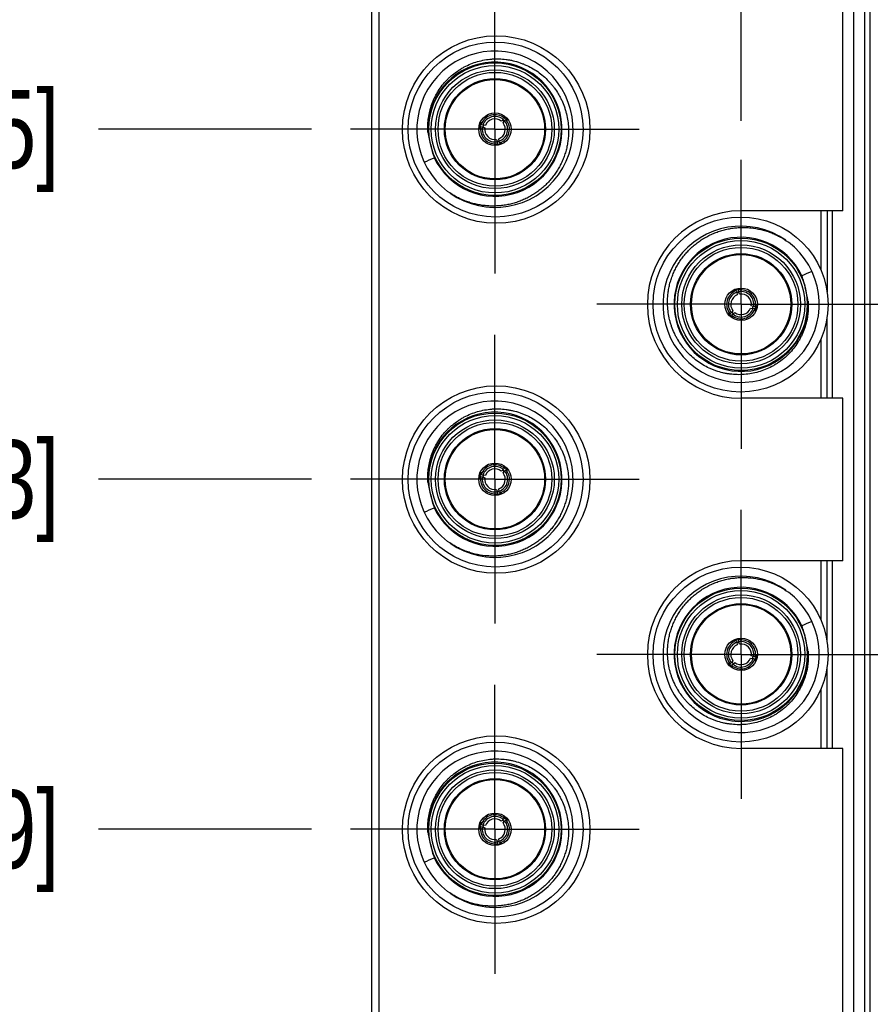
# Model space of a CAD drawing. Header units: inches. Extents: x 0.2 to 16.8, y 0.2 to 10.8.
# Tile 8 of 37: x 4.6 to 6, y 6.1 to 7.7. Entities that reach past the tile are written whole.
import ezdxf

# ---------------------------------------------------------------- set-up
doc = ezdxf.new("R2010")
doc.units = ezdxf.units.IN
doc.header["$LTSCALE"] = 0.935
doc.header["$MEASUREMENT"] = 0
doc.linetypes.add('CENTER', pattern=[0.6, 0.375, -0.075, 0.075, -0.075])
doc.layers.get('0').update_dxf_attribs({"linetype": 'CONTINUOUS'})
doc.layers.add('02___PRT_ALL_AXES', color=7, linetype='CONTINUOUS')
doc.layers.add('DIMENSIONS', color=7, linetype='CONTINUOUS')
doc.styles.get("Standard").update_dxf_attribs({"font": 'txt', "width": 0.8})
doc.dimstyles.new('DIMSTYLE_1', dxfattribs={"dimtxt": 0.125, "dimasz": 0.18, "dimexe": 0.18, "dimexo": 0.0625, "dimgap": 0.09, "dimtad": 0, "dimtih": 1, "dimtoh": 1, "dimdec": 3, "dimzin": 4, "dimdsep": 46, "dimtxsty": 'STANDARD', "dimblk": '_FILLED', "dimblk1": '_FILLED', "dimblk2": '_FILLED', "dimcen": 0.09, "dimadec": 0, "dimazin": 0, "dimtp": 0.001, "dimtm": 0.001, "dimtfac": 1, "dimtdec": 3, "dimtofl": 0, "dimtmove": 0, "dimatfit": 3, "dimldrblk": '_FILLED', "dimfxl": 1, "dimtolj": 1, "dimtzin": 4, "dimarcsym": 0})

# ---------------------------------------------------------------- blocks, each defined once
blk = doc.blocks.new('*D4')
at = {"layer": 'DIMENSIONS', "color": 2, "linetype": 'CONTINUOUS'}
blk.add_line((5.0857, 6.3682), (4.7447, 6.3682), dxfattribs=at)
at = {"layer": 'DIMENSIONS', "color": 2, "linetype": 'CONTINUOUS', "insert": (4.6822, 6.4307), "char_height": 0.125, "width": 1.225, "attachment_point": 3, "line_spacing_factor": 0.9}
blk.add_mtext('2.792{\\Ftxt.shx;\\W1.000000;\\H0.125000; }[70.9]', dxfattribs=at)
blk = doc.blocks.new('_FILLED')
at = {"color": 0, "linetype": 'BYBLOCK'}
blk.add_solid([(0, 0), (-1, 0.1736), (-1, -0.1736)], dxfattribs=at)
blk = doc.blocks.new('*D5')
at = {"layer": 'DIMENSIONS', "color": 2, "linetype": 'CONTINUOUS'}
blk.add_line((5.0857, 6.9282), (4.7447, 6.9282), dxfattribs=at)
at = {"layer": 'DIMENSIONS', "color": 2, "linetype": 'CONTINUOUS', "insert": (4.6822, 6.9907), "char_height": 0.125, "width": 1.325, "attachment_point": 3, "line_spacing_factor": 0.9}
blk.add_mtext('3.352{\\Ftxt.shx;\\W1.000000;\\H0.125000; }[85.13]', dxfattribs=at)
blk = doc.blocks.new('*D6')
at = {"layer": 'DIMENSIONS', "color": 2, "linetype": 'CONTINUOUS'}
blk.add_line((5.0857, 7.4882), (4.7447, 7.4882), dxfattribs=at)
at = {"layer": 'DIMENSIONS', "color": 2, "linetype": 'CONTINUOUS', "insert": (4.6822, 7.5507), "char_height": 0.125, "width": 1.325, "attachment_point": 3, "line_spacing_factor": 0.9}
blk.add_mtext('3.912{\\Ftxt.shx;\\W1.000000;\\H0.125000; }[99.35]', dxfattribs=at)
blk = doc.blocks.new('*D7')
at = {"layer": 'DIMENSIONS', "color": 2, "linetype": 'CONTINUOUS'}
blk.add_line((5.1952, 8.3987), (4.7447, 8.3987), dxfattribs=at)
at = {"layer": 'DIMENSIONS', "color": 2, "linetype": 'CONTINUOUS', "insert": (4.6822, 8.4612), "char_height": 0.125, "width": 1.425, "attachment_point": 3, "line_spacing_factor": 0.9}
blk.add_mtext('4.822{\\Ftxt.shx;\\W1.000000;\\H0.125000; }[122.48]', dxfattribs=at)
blk = doc.blocks.new('*D17')
at = {"layer": 'DIMENSIONS', "color": 2, "linetype": 'CONTINUOUS'}
blk.add_line((5.7731, 7.5016), (5.7731, 8.9649), dxfattribs=at)
at = {"layer": 'DIMENSIONS', "color": 2, "linetype": 'CONTINUOUS', "insert": (5.7106, 9.0274), "char_height": 0.125, "width": 1.425, "attachment_point": 1, "rotation": 90, "line_spacing_factor": 0.9}
blk.add_mtext('4X .297{\\Ftxt.shx;\\W1.000000;\\H0.125000; }[7.54]', dxfattribs=at)

msp = doc.modelspace()

# ---------------------------------------------------------------- linework, layer by layer
at = {"color": 7, "linetype": 'CONTINUOUS'}
for p, q in [((5.1822, 3.4542), (5.1822, 8.5212)), ((5.1932, 8.4912), (5.1932, 3.4842)), ((5.9362, 7.3577), (5.9362, 8.4912)), ((5.3924, 7.5037), (5.3894, 7.5012)), ((5.3922, 7.4984), (5.3947, 7.5014)), ((5.3945, 7.5057), (5.3924, 7.5037)), ((5.3967, 7.5034), (5.3947, 7.5014)), ((5.3564, 7.4927), (5.3592, 7.4919)), ((5.3572, 7.4957), (5.36, 7.495)), ((5.3592, 7.4919), (5.3629, 7.4905)), ((5.3639, 7.4943), (5.36, 7.495)), ((5.3815, 7.4719), (5.3829, 7.4682)), ((5.3837, 7.4654), (5.3829, 7.4682)), ((5.386, 7.469), (5.3853, 7.4729)), ((5.3867, 7.4662), (5.386, 7.469)), ((5.9195, 7.0577), (5.9195, 7.3577)), ((5.7686, 7.2309), (5.7694, 7.2281)), ((5.7656, 7.2301), (5.7663, 7.2273)), ((5.7663, 7.2273), (5.767, 7.2234)), ((5.7708, 7.2245), (5.7694, 7.2281)), ((5.7884, 7.202), (5.7923, 7.2013)), ((5.7931, 7.2044), (5.7894, 7.2058)), ((5.7951, 7.2006), (5.7923, 7.2013)), ((5.7959, 7.2036), (5.7931, 7.2044)), ((5.7556, 7.1929), (5.7576, 7.1949)), ((5.7601, 7.1979), (5.7576, 7.1949)), ((5.7578, 7.1906), (5.7598, 7.1926)), ((5.7598, 7.1926), (5.7629, 7.1952)), ((5.3564, 6.9327), (5.3592, 6.9319)), ((5.3572, 6.9357), (5.36, 6.935)), ((5.3592, 6.9319), (5.3629, 6.9305)), ((5.3639, 6.9343), (5.36, 6.935)), ((5.3924, 6.9437), (5.3894, 6.9412)), ((5.3922, 6.9384), (5.3947, 6.9414)), ((5.3945, 6.9457), (5.3924, 6.9437)), ((5.3967, 6.9434), (5.3947, 6.9414)), ((5.3815, 6.9119), (5.3829, 6.9082)), ((5.3837, 6.9054), (5.3829, 6.9082)), ((5.386, 6.909), (5.3853, 6.9129)), ((5.3867, 6.9062), (5.386, 6.909)), ((5.9195, 6.4977), (5.9195, 6.7977)), ((5.7656, 6.6701), (5.7663, 6.6673)), ((5.7663, 6.6673), (5.767, 6.6634)), ((5.7686, 6.6709), (5.7694, 6.6681)), ((5.7708, 6.6645), (5.7694, 6.6681)), ((5.7556, 6.6329), (5.7576, 6.6349)), ((5.7601, 6.6379), (5.7576, 6.6349)), ((5.7578, 6.6306), (5.7598, 6.6326)), ((5.7598, 6.6326), (5.7629, 6.6352)), ((5.7884, 6.642), (5.7923, 6.6413)), ((5.7931, 6.6444), (5.7894, 6.6458)), ((5.7951, 6.6406), (5.7923, 6.6413)), ((5.7959, 6.6436), (5.7931, 6.6444)), ((5.3924, 6.3837), (5.3894, 6.3812)), ((5.3922, 6.3784), (5.3947, 6.3814)), ((5.3945, 6.3857), (5.3924, 6.3837)), ((5.3967, 6.3834), (5.3947, 6.3814)), ((5.3564, 6.3727), (5.3592, 6.3719)), ((5.3572, 6.3757), (5.36, 6.375)), ((5.3592, 6.3719), (5.3629, 6.3705)), ((5.3639, 6.3743), (5.36, 6.375)), ((5.3815, 6.3519), (5.3829, 6.3482)), ((5.386, 6.349), (5.3853, 6.3529)), ((5.3867, 6.3462), (5.386, 6.349)), ((5.3837, 6.3454), (5.3829, 6.3482))]:
    msp.add_line(p, q, dxfattribs=at)
at = {"color": 9, "linetype": 'CONTINUOUS'}
for p, q in [((5.9533, 3.9817), (5.9533, 7.9817)), ((5.9711, 3.9817), (5.9711, 7.9817)), ((5.9798, 3.9817), (5.9798, 7.9817)), ((5.901, 7.2625), (5.901, 7.3577)), ((5.9107, 7.3577), (5.9107, 7.2282)), ((5.9107, 7.0577), (5.9107, 7.1872)), ((5.901, 7.0577), (5.901, 7.1529)), ((5.901, 6.7025), (5.901, 6.7977)), ((5.9107, 6.6682), (5.9107, 6.7977)), ((5.9107, 6.4977), (5.9107, 6.6272)), ((5.901, 6.4977), (5.901, 6.5929))]:
    msp.add_line(p, q, dxfattribs=at)
at = {"color": 7, "linetype": 'CONTINUOUS'}
for centre, radius in [((5.3792, 7.4882), 0.106), ((5.3792, 7.4882), 0.091), ((5.3792, 7.4882), 0.081), ((5.3792, 7.4882), 0.0795), ((5.3792, 7.4882), 0.026), ((5.7722, 7.2077), 0.14), ((5.7731, 7.2081), 0.106), ((5.7731, 7.2081), 0.091), ((5.7731, 7.2081), 0.081), ((5.7731, 7.2081), 0.0795), ((5.7731, 7.2081), 0.026), ((5.3792, 6.9282), 0.106), ((5.3792, 6.9282), 0.091), ((5.3792, 6.9282), 0.081), ((5.3792, 6.9282), 0.0795), ((5.3792, 6.9282), 0.026), ((5.7722, 6.6477), 0.14), ((5.7731, 6.6481), 0.106), ((5.7731, 6.6481), 0.091), ((5.7731, 6.6481), 0.081), ((5.7731, 6.6481), 0.0795), ((5.7731, 6.6481), 0.026), ((5.3792, 6.3682), 0.106), ((5.3792, 6.3682), 0.091), ((5.3792, 6.3682), 0.081), ((5.3792, 6.3682), 0.0795), ((5.3792, 6.3682), 0.026)]:
    msp.add_circle(centre, radius, dxfattribs=at)
at = {"color": 9, "linetype": 'CONTINUOUS'}
for centre, radius in [((5.3792, 7.4882), 0.102), ((5.3792, 7.4882), 0.095), ((5.7731, 7.2081), 0.102), ((5.7731, 7.2081), 0.095), ((5.3792, 6.9282), 0.102), ((5.3792, 6.9282), 0.095), ((5.7731, 6.6481), 0.102), ((5.7731, 6.6481), 0.095), ((5.3792, 6.3682), 0.102), ((5.3792, 6.3682), 0.095)]:
    msp.add_circle(centre, radius, dxfattribs=at)
at = {"color": 7, "linetype": 'CONTINUOUS'}
for centre, radius, start, end in [((5.3792, 7.4882), 0.125, 235.0121, 232.7122), ((5.3792, 7.4882), 0.1073, 205.131, 182.6973), ((5.3792, 7.4882), 0.0245, 155.7533, 173.824), ((5.3792, 7.4882), 0.0232, 48.88, 161.12), ((5.3792, 7.4882), 0.0204, 49.421, 160.579), ((5.3792, 7.4882), 0.0165, 51.8591, 158.1409), ((5.3792, 7.4882), 0.0165, 291.8591, 38.1409), ((5.3792, 7.4882), 0.0204, 289.421, 40.579), ((5.3792, 7.4882), 0.0232, 288.88, 41.12), ((5.3792, 7.4882), 0.0195, 40.379, 49.621), ((5.3792, 7.4882), 0.0245, 35.9204, 54.0796), ((5.3779, 7.4946), 0.1064, 186.1822, 197.4412), ((5.3792, 7.4882), 0.0232, 168.88, 281.12), ((5.3792, 7.4882), 0.0204, 169.421, 280.579), ((5.3792, 7.4882), 0.0195, 160.379, 169.621), ((5.3792, 7.4882), 0.0165, 171.8591, 278.1409), ((5.3792, 7.4882), 0.0195, 280.3795, 289.6212), ((5.381, 7.4819), 0.1064, 190.3871, 201.6461), ((5.3792, 7.4882), 0.0245, 276.134, 294.2467), ((4.4581, 9.3256), 2.0554, 293.1408, 293.6348), ((5.7731, 7.2081), 0.125, 55.0062, 52.7122), ((5.7731, 7.2081), 0.1073, 25.131, 2.6973), ((6.6943, 5.3707), 2.0554, 113.1423, 113.6364), ((5.7713, 7.2144), 0.1064, 10.3871, 21.6461), ((5.7731, 7.2081), 0.0245, 96.131, 114.2505), ((5.7731, 7.2081), 0.0232, 348.88, 101.12), ((5.7744, 7.2017), 0.1064, 6.1822, 17.4412), ((5.7731, 7.2081), 0.0232, 108.88, 221.12), ((5.7731, 7.2081), 0.0204, 109.421, 220.579), ((5.7731, 7.2081), 0.0165, 111.8591, 218.1409), ((5.7731, 7.2081), 0.0195, 100.3817, 109.6234), ((5.7731, 7.2081), 0.0204, 349.421, 100.579), ((5.7731, 7.2081), 0.0165, 351.8591, 98.1409), ((5.7731, 7.2081), 0.0232, 228.88, 341.12), ((5.7731, 7.2081), 0.0204, 229.421, 340.579), ((5.7731, 7.2081), 0.0165, 231.8591, 338.1409), ((5.7731, 7.2081), 0.0195, 340.371, 349.613), ((5.7731, 7.2081), 0.0245, 335.753, 353.8218), ((5.7731, 7.2081), 0.0245, 215.9232, 234.0782), ((5.7731, 7.2081), 0.0195, 220.3848, 229.6269), ((5.3792, 6.9282), 0.125, 235.0121, 232.7122), ((5.3792, 6.9282), 0.1073, 205.131, 182.6973), ((5.3792, 6.9282), 0.0232, 48.88, 161.12), ((5.3792, 6.9282), 0.0204, 49.421, 160.579), ((5.3792, 6.9282), 0.0245, 35.9204, 54.0796), ((5.3792, 6.9282), 0.0245, 155.7533, 173.824), ((5.3792, 6.9282), 0.0232, 168.88, 281.12), ((5.3792, 6.9282), 0.0204, 169.421, 280.579), ((5.3792, 6.9282), 0.0195, 160.379, 169.621), ((5.3792, 6.9282), 0.0165, 51.8591, 158.1409), ((5.3792, 6.9282), 0.0165, 291.8591, 38.1409), ((5.3792, 6.9282), 0.0204, 289.421, 40.579), ((5.3792, 6.9282), 0.0232, 288.88, 41.12), ((5.3792, 6.9282), 0.0195, 40.379, 49.621), ((5.3779, 6.9346), 0.1064, 186.1822, 197.4412), ((5.3792, 6.9282), 0.0165, 171.8591, 278.1409), ((5.381, 6.9219), 0.1064, 190.3871, 201.6461), ((5.3792, 6.9282), 0.0245, 276.134, 294.2467), ((5.3792, 6.9282), 0.0195, 280.3795, 289.6212), ((4.4581, 8.7656), 2.0554, 293.1408, 293.6348), ((5.7731, 6.6481), 0.125, 55.0062, 52.7122), ((5.7731, 6.6481), 0.1073, 25.131, 2.6973), ((6.6943, 4.8107), 2.0554, 113.1423, 113.6364), ((5.7713, 6.6544), 0.1064, 10.3871, 21.6461), ((5.7731, 6.6481), 0.0232, 108.88, 221.12), ((5.7731, 6.6481), 0.0204, 109.421, 220.579), ((5.7731, 6.6481), 0.0165, 111.8591, 218.1409), ((5.7731, 6.6481), 0.0245, 96.131, 114.2505), ((5.7731, 6.6481), 0.0195, 100.3817, 109.6234), ((5.7731, 6.6481), 0.0232, 348.88, 101.12), ((5.7731, 6.6481), 0.0204, 349.421, 100.579), ((5.7731, 6.6481), 0.0165, 351.8591, 98.1409), ((5.7744, 6.6417), 0.1064, 6.1822, 17.4412), ((5.7731, 6.6481), 0.0245, 215.9232, 234.0782), ((5.7731, 6.6481), 0.0232, 228.88, 341.12), ((5.7731, 6.6481), 0.0195, 220.3848, 229.6269), ((5.7731, 6.6481), 0.0204, 229.421, 340.579), ((5.7731, 6.6481), 0.0165, 231.8591, 338.1409), ((5.7731, 6.6481), 0.0195, 340.371, 349.613), ((5.7731, 6.6481), 0.0245, 335.753, 353.8218), ((5.3792, 6.3682), 0.125, 235.0121, 232.7122), ((5.3792, 6.3682), 0.1073, 205.131, 182.6973), ((5.3792, 6.3682), 0.0232, 48.88, 161.12), ((5.3792, 6.3682), 0.0204, 49.421, 160.579), ((5.3792, 6.3682), 0.0165, 51.8591, 158.1409), ((5.3792, 6.3682), 0.0204, 289.421, 40.579), ((5.3792, 6.3682), 0.0232, 288.88, 41.12), ((5.3792, 6.3682), 0.0195, 40.379, 49.621), ((5.3792, 6.3682), 0.0245, 35.9204, 54.0796), ((5.3792, 6.3682), 0.0245, 155.7533, 173.824), ((5.3792, 6.3682), 0.0232, 168.88, 281.12), ((5.3792, 6.3682), 0.0204, 169.421, 280.579), ((5.3792, 6.3682), 0.0195, 160.379, 169.621), ((5.3792, 6.3682), 0.0165, 171.8591, 278.1409), ((5.3792, 6.3682), 0.0165, 291.8591, 38.1409), ((5.3779, 6.3746), 0.1064, 186.1822, 197.4412), ((5.3792, 6.3682), 0.0195, 280.3795, 289.6212), ((5.381, 6.3619), 0.1064, 190.3871, 201.6461), ((5.3792, 6.3682), 0.0245, 276.134, 294.2467), ((4.4581, 8.2056), 2.0554, 293.1408, 293.6348)]:
    msp.add_arc(centre, radius, start, end, dxfattribs=at)
for centre, major_axis, ratio, start_param, end_param in [((5.3834, 7.5037), (0.008, 0.0297), 0.85257, -4.343832, -4.221256), ((5.3678, 7.4996), (-0.0218, 0.0218), 0.85257, -2.061929, -1.939353), ((5.3906, 7.4768), (0.0218, -0.0218), 0.85257, 1.939353, 2.061929), ((5.375, 7.4726), (0.008, 0.0297), 0.85257, 1.079664, 1.202239), ((5.3636, 7.484), (0.0297, 0.008), 0.85257, -1.202239, -1.079664), ((5.3947, 7.4924), (0.0297, 0.008), 0.85257, -2.061929, -1.939353), ((5.7575, 7.204), (0.0298, 0.0079), 0.85275, 1.08215, 1.204726), ((5.7886, 7.2123), (0.0297, 0.0081), 0.852386, 1.936874, 2.05945), ((5.7689, 7.1926), (0.008, 0.0297), 0.853248, -1.20157, -1.078995), ((5.7773, 7.2237), (0.008, 0.0298), 0.851892, -2.06259, -1.940015), ((5.7617, 7.2195), (-0.0217, 0.0218), 0.852073, -4.342022, -4.219447), ((5.7845, 7.1968), (0.0218, -0.0217), 0.853065, -2.063754, -1.941179), ((5.3678, 6.9396), (-0.0218, 0.0218), 0.85257, -2.061929, -1.939353), ((5.375, 6.9126), (0.008, 0.0297), 0.85257, 1.079664, 1.202239), ((5.3834, 6.9437), (0.008, 0.0297), 0.85257, -4.343832, -4.221256), ((5.3906, 6.9168), (-0.0218, 0.0218), 0.85257, -1.202239, -1.079664), ((5.3636, 6.924), (0.0297, 0.008), 0.85257, -1.202239, -1.079664), ((5.3947, 6.9324), (0.0297, 0.008), 0.85257, -2.061929, -1.939353), ((5.7575, 6.644), (0.0298, 0.0079), 0.85275, 1.08215, 1.204726), ((5.7886, 6.6523), (0.0297, 0.0081), 0.852386, 1.936874, 2.05945), ((5.7617, 6.6595), (-0.0217, 0.0218), 0.852073, -4.342022, -4.219447), ((5.7689, 6.6326), (0.008, 0.0297), 0.853248, -1.20157, -1.078995), ((5.7773, 6.6637), (0.008, 0.0298), 0.851892, -2.06259, -1.940015), ((5.7845, 6.6368), (0.0218, -0.0217), 0.853065, -2.063754, -1.941179), ((5.3678, 6.3796), (0.0218, -0.0218), 0.85257, 1.079664, 1.202239), ((5.3906, 6.3568), (0.0218, -0.0218), 0.85257, 1.939353, 2.061929), ((5.375, 6.3526), (0.008, 0.0297), 0.85257, 1.079664, 1.202239), ((5.3834, 6.3837), (0.008, 0.0297), 0.85257, -4.343832, -4.221256), ((5.3636, 6.364), (0.0297, 0.008), 0.85257, -1.202239, -1.079664), ((5.3947, 6.3724), (0.0297, 0.008), 0.85257, -2.061929, -1.939353)]:
    msp.add_ellipse(centre, major_axis=major_axis, ratio=ratio, start_param=start_param, end_param=end_param, dxfattribs=at)
for points, knots in [([(5.272, 7.4831), (5.2717, 7.487), (5.2716, 7.4927), (5.272, 7.5004), (5.2729, 7.508), (5.2743, 7.5156), (5.2764, 7.523), (5.2782, 7.5285), (5.2803, 7.5338), (5.2827, 7.5391), (5.2854, 7.5442), (5.2893, 7.5508), (5.2948, 7.5586), (5.3011, 7.5659), (5.3066, 7.5712), (5.3124, 7.5763), (5.3186, 7.5809), (5.325, 7.585), (5.3317, 7.5888), (5.3404, 7.5929), (5.3513, 7.5966), (5.3626, 7.5992), (5.3721, 7.6005), (5.3798, 7.6008), (5.3875, 7.6008), (5.3951, 7.6002), (5.4027, 7.599), (5.4102, 7.5975), (5.4176, 7.5953), (5.4248, 7.5926), (5.4319, 7.5896), (5.4404, 7.5851), (5.45, 7.5788), (5.4589, 7.5715), (5.4657, 7.5647), (5.4707, 7.5588), (5.4754, 7.5528), (5.4797, 7.5464), (5.4834, 7.5397), (5.4869, 7.5328), (5.4898, 7.5257), (5.4921, 7.5184), (5.4942, 7.511), (5.496, 7.5015), (5.497, 7.49), (5.497, 7.4824), (5.4968, 7.4785)], [0, 0, 0, 0, 0.031235, 0.04687, 0.062504, 0.093749, 0.109375, 0.125003, 0.140631, 0.15626, 0.171888, 0.187516, 0.218762, 0.250007, 0.265636, 0.281264, 0.31251, 0.328138, 0.343766, 0.375012, 0.406258, 0.437504, 0.46875, 0.484378, 0.500006, 0.531253, 0.546881, 0.562509, 0.593755, 0.609383, 0.625011, 0.656258, 0.687504, 0.718751, 0.749997, 0.765626, 0.781254, 0.8125, 0.828128, 0.843756, 0.875003, 0.890631, 0.906259, 0.937506, 0.968753, 1, 1, 1, 1]), ([(5.4968, 7.4785), (5.4966, 7.4758), (5.4962, 7.4704), (5.4949, 7.4624), (5.4931, 7.4545), (5.4907, 7.4467), (5.4878, 7.4391), (5.4844, 7.4317), (5.4805, 7.4246), (5.4762, 7.4177), (5.4713, 7.4112), (5.4661, 7.405), (5.4604, 7.3991), (5.4544, 7.3937), (5.448, 7.3887), (5.4413, 7.3841), (5.4342, 7.38), (5.427, 7.3763), (5.4195, 7.3732), (5.4118, 7.3705), (5.4039, 7.3684), (5.396, 7.3668), (5.3879, 7.3658), (5.3798, 7.3652), (5.3716, 7.3653), (5.3608, 7.366), (5.3501, 7.3678), (5.3397, 7.3706), (5.332, 7.3733), (5.3245, 7.3764), (5.3148, 7.3812), (5.3079, 7.3856), (5.3035, 7.3887)], [0, 0, 0, 0, 0.031252, 0.062504, 0.093756, 0.125008, 0.15626, 0.187512, 0.218764, 0.250016, 0.281268, 0.312521, 0.343773, 0.375025, 0.406277, 0.437529, 0.468781, 0.500033, 0.531285, 0.562537, 0.593789, 0.625042, 0.656294, 0.687545, 0.718798, 0.75005, 0.812521, 0.843771, 0.87502, 0.906274, 0.937539, 1, 1, 1, 1]), ([(5.6555, 7.2178), (5.6556, 7.2205), (5.6561, 7.2259), (5.6574, 7.2339), (5.6592, 7.2418), (5.6616, 7.2496), (5.6645, 7.2572), (5.6679, 7.2646), (5.6718, 7.2717), (5.6761, 7.2786), (5.681, 7.2852), (5.6862, 7.2914), (5.6919, 7.2972), (5.6979, 7.3026), (5.7043, 7.3076), (5.711, 7.3122), (5.7181, 7.3163), (5.7253, 7.32), (5.7328, 7.3231), (5.7405, 7.3258), (5.7484, 7.3279), (5.7563, 7.3295), (5.7644, 7.3305), (5.7725, 7.3311), (5.7806, 7.331), (5.7915, 7.3303), (5.8022, 7.3285), (5.8126, 7.3257), (5.8203, 7.323), (5.8278, 7.3199), (5.8375, 7.3151), (5.8444, 7.3107), (5.8488, 7.3076)], [0, 0, 0, 0, 0.031252, 0.062504, 0.093756, 0.125008, 0.15626, 0.187512, 0.218764, 0.250017, 0.281269, 0.312521, 0.343773, 0.375025, 0.406277, 0.437529, 0.468781, 0.500033, 0.531285, 0.562538, 0.59379, 0.625042, 0.656294, 0.687546, 0.718798, 0.75005, 0.812522, 0.843771, 0.87502, 0.906274, 0.937539, 1, 1, 1, 1]), ([(5.8803, 7.2132), (5.8806, 7.2093), (5.8807, 7.2036), (5.8803, 7.1959), (5.8794, 7.1883), (5.878, 7.1807), (5.8759, 7.1733), (5.8741, 7.1679), (5.872, 7.1625), (5.8696, 7.1573), (5.8669, 7.1522), (5.863, 7.1455), (5.8575, 7.1377), (5.8511, 7.1304), (5.8457, 7.1251), (5.8399, 7.12), (5.8337, 7.1154), (5.8273, 7.1113), (5.8206, 7.1075), (5.8119, 7.1034), (5.8009, 7.0997), (5.7897, 7.0971), (5.7802, 7.0959), (5.7725, 7.0955), (5.7648, 7.0955), (5.7572, 7.0961), (5.7496, 7.0973), (5.7421, 7.0988), (5.7347, 7.101), (5.7275, 7.1037), (5.7204, 7.1067), (5.7119, 7.1112), (5.7023, 7.1176), (5.6934, 7.1249), (5.6866, 7.1316), (5.6816, 7.1375), (5.6769, 7.1435), (5.6726, 7.1499), (5.6688, 7.1566), (5.6654, 7.1635), (5.6625, 7.1706), (5.6601, 7.1779), (5.6581, 7.1853), (5.6563, 7.1948), (5.6553, 7.2063), (5.6553, 7.2139), (5.6555, 7.2178)], [0, 0, 0, 0, 0.031235, 0.04687, 0.062504, 0.093749, 0.109375, 0.125002, 0.140631, 0.15626, 0.171888, 0.187516, 0.218762, 0.250007, 0.265636, 0.281264, 0.312509, 0.328138, 0.343766, 0.375012, 0.406258, 0.437504, 0.46875, 0.484378, 0.500006, 0.531252, 0.546881, 0.562509, 0.593755, 0.609383, 0.625011, 0.656258, 0.687504, 0.718751, 0.749997, 0.765625, 0.781253, 0.8125, 0.828128, 0.843756, 0.875003, 0.890631, 0.906259, 0.937506, 0.968753, 1, 1, 1, 1]), ([(5.272, 6.9231), (5.2717, 6.927), (5.2716, 6.9327), (5.272, 6.9404), (5.2729, 6.948), (5.2743, 6.9556), (5.2764, 6.963), (5.2782, 6.9685), (5.2803, 6.9738), (5.2827, 6.9791), (5.2854, 6.9842), (5.2893, 6.9908), (5.2948, 6.9986), (5.3011, 7.0059), (5.3066, 7.0112), (5.3124, 7.0163), (5.3186, 7.0209), (5.325, 7.025), (5.3317, 7.0288), (5.3404, 7.0329), (5.3513, 7.0366), (5.3626, 7.0392), (5.3721, 7.0405), (5.3798, 7.0408), (5.3875, 7.0408), (5.3951, 7.0402), (5.4027, 7.039), (5.4102, 7.0375), (5.4176, 7.0353), (5.4248, 7.0326), (5.4319, 7.0296), (5.4404, 7.0251), (5.45, 7.0188), (5.4589, 7.0115), (5.4657, 7.0047), (5.4707, 6.9988), (5.4754, 6.9928), (5.4797, 6.9864), (5.4834, 6.9797), (5.4869, 6.9728), (5.4898, 6.9657), (5.4921, 6.9584), (5.4942, 6.951), (5.496, 6.9415), (5.497, 6.93), (5.497, 6.9224), (5.4968, 6.9185)], [0, 0, 0, 0, 0.031235, 0.04687, 0.062504, 0.093749, 0.109375, 0.125003, 0.140631, 0.15626, 0.171888, 0.187516, 0.218762, 0.250007, 0.265636, 0.281264, 0.31251, 0.328138, 0.343766, 0.375012, 0.406258, 0.437504, 0.46875, 0.484378, 0.500006, 0.531253, 0.546881, 0.562509, 0.593755, 0.609383, 0.625011, 0.656258, 0.687504, 0.718751, 0.749997, 0.765626, 0.781254, 0.8125, 0.828128, 0.843756, 0.875003, 0.890631, 0.906259, 0.937506, 0.968753, 1, 1, 1, 1]), ([(5.4968, 6.9185), (5.4966, 6.9158), (5.4962, 6.9104), (5.4949, 6.9024), (5.4931, 6.8945), (5.4907, 6.8867), (5.4878, 6.8791), (5.4844, 6.8717), (5.4805, 6.8646), (5.4762, 6.8577), (5.4713, 6.8512), (5.4661, 6.845), (5.4604, 6.8391), (5.4544, 6.8337), (5.448, 6.8287), (5.4413, 6.8241), (5.4342, 6.82), (5.427, 6.8163), (5.4195, 6.8132), (5.4118, 6.8105), (5.4039, 6.8084), (5.396, 6.8068), (5.3879, 6.8058), (5.3798, 6.8052), (5.3716, 6.8053), (5.3608, 6.806), (5.3501, 6.8078), (5.3397, 6.8106), (5.332, 6.8133), (5.3245, 6.8164), (5.3148, 6.8212), (5.3079, 6.8256), (5.3035, 6.8287)], [0, 0, 0, 0, 0.031252, 0.062504, 0.093756, 0.125008, 0.15626, 0.187512, 0.218764, 0.250016, 0.281268, 0.312521, 0.343773, 0.375025, 0.406277, 0.437529, 0.468781, 0.500033, 0.531285, 0.562537, 0.593789, 0.625042, 0.656294, 0.687545, 0.718798, 0.75005, 0.812521, 0.843771, 0.87502, 0.906274, 0.937539, 1, 1, 1, 1]), ([(5.6555, 6.6578), (5.6556, 6.6605), (5.6561, 6.6659), (5.6574, 6.6739), (5.6592, 6.6818), (5.6616, 6.6896), (5.6645, 6.6972), (5.6679, 6.7046), (5.6718, 6.7117), (5.6761, 6.7186), (5.681, 6.7252), (5.6862, 6.7314), (5.6919, 6.7372), (5.6979, 6.7426), (5.7043, 6.7476), (5.711, 6.7522), (5.7181, 6.7563), (5.7253, 6.76), (5.7328, 6.7631), (5.7405, 6.7658), (5.7484, 6.7679), (5.7563, 6.7695), (5.7644, 6.7705), (5.7725, 6.7711), (5.7806, 6.771), (5.7915, 6.7703), (5.8022, 6.7685), (5.8126, 6.7657), (5.8203, 6.763), (5.8278, 6.7599), (5.8375, 6.7551), (5.8444, 6.7507), (5.8488, 6.7476)], [0, 0, 0, 0, 0.031252, 0.062504, 0.093756, 0.125008, 0.15626, 0.187512, 0.218764, 0.250017, 0.281269, 0.312521, 0.343773, 0.375025, 0.406277, 0.437529, 0.468781, 0.500033, 0.531285, 0.562538, 0.59379, 0.625042, 0.656294, 0.687546, 0.718798, 0.75005, 0.812522, 0.843771, 0.87502, 0.906274, 0.937539, 1, 1, 1, 1]), ([(5.8803, 6.6532), (5.8806, 6.6493), (5.8807, 6.6436), (5.8803, 6.6359), (5.8794, 6.6283), (5.878, 6.6207), (5.8759, 6.6133), (5.8741, 6.6079), (5.872, 6.6025), (5.8696, 6.5973), (5.8669, 6.5922), (5.863, 6.5855), (5.8575, 6.5777), (5.8511, 6.5704), (5.8457, 6.5651), (5.8399, 6.56), (5.8337, 6.5554), (5.8273, 6.5513), (5.8206, 6.5475), (5.8119, 6.5434), (5.8009, 6.5397), (5.7897, 6.5371), (5.7802, 6.5359), (5.7725, 6.5355), (5.7648, 6.5355), (5.7572, 6.5361), (5.7496, 6.5373), (5.7421, 6.5388), (5.7347, 6.541), (5.7275, 6.5437), (5.7204, 6.5467), (5.7119, 6.5512), (5.7023, 6.5576), (5.6934, 6.5649), (5.6866, 6.5716), (5.6816, 6.5775), (5.6769, 6.5835), (5.6726, 6.5899), (5.6688, 6.5966), (5.6654, 6.6035), (5.6625, 6.6106), (5.6601, 6.6179), (5.6581, 6.6253), (5.6563, 6.6348), (5.6553, 6.6463), (5.6553, 6.6539), (5.6555, 6.6578)], [0, 0, 0, 0, 0.031235, 0.04687, 0.062504, 0.093749, 0.109375, 0.125002, 0.140631, 0.15626, 0.171888, 0.187516, 0.218762, 0.250007, 0.265636, 0.281264, 0.312509, 0.328138, 0.343766, 0.375012, 0.406258, 0.437504, 0.46875, 0.484378, 0.500006, 0.531252, 0.546881, 0.562509, 0.593755, 0.609383, 0.625011, 0.656258, 0.687504, 0.718751, 0.749997, 0.765625, 0.781253, 0.8125, 0.828128, 0.843756, 0.875003, 0.890631, 0.906259, 0.937506, 0.968753, 1, 1, 1, 1]), ([(5.272, 6.3631), (5.2717, 6.367), (5.2716, 6.3727), (5.272, 6.3804), (5.2729, 6.388), (5.2743, 6.3956), (5.2764, 6.403), (5.2782, 6.4085), (5.2803, 6.4138), (5.2827, 6.4191), (5.2854, 6.4242), (5.2893, 6.4308), (5.2948, 6.4386), (5.3011, 6.4459), (5.3066, 6.4512), (5.3124, 6.4563), (5.3186, 6.4609), (5.325, 6.465), (5.3317, 6.4688), (5.3404, 6.4729), (5.3513, 6.4766), (5.3626, 6.4792), (5.3721, 6.4805), (5.3798, 6.4808), (5.3875, 6.4808), (5.3951, 6.4802), (5.4027, 6.479), (5.4102, 6.4775), (5.4176, 6.4753), (5.4248, 6.4726), (5.4319, 6.4696), (5.4404, 6.4651), (5.45, 6.4588), (5.4589, 6.4515), (5.4657, 6.4447), (5.4707, 6.4388), (5.4754, 6.4328), (5.4797, 6.4264), (5.4834, 6.4197), (5.4869, 6.4128), (5.4898, 6.4057), (5.4921, 6.3984), (5.4942, 6.391), (5.496, 6.3815), (5.497, 6.37), (5.497, 6.3624), (5.4968, 6.3585)], [0, 0, 0, 0, 0.031235, 0.04687, 0.062504, 0.093749, 0.109375, 0.125003, 0.140631, 0.15626, 0.171888, 0.187516, 0.218762, 0.250007, 0.265636, 0.281264, 0.31251, 0.328138, 0.343766, 0.375012, 0.406258, 0.437504, 0.46875, 0.484378, 0.500006, 0.531253, 0.546881, 0.562509, 0.593755, 0.609383, 0.625011, 0.656258, 0.687504, 0.718751, 0.749997, 0.765626, 0.781254, 0.8125, 0.828128, 0.843756, 0.875003, 0.890631, 0.906259, 0.937506, 0.968753, 1, 1, 1, 1]), ([(5.4968, 6.3585), (5.4966, 6.3558), (5.4962, 6.3504), (5.4949, 6.3424), (5.4931, 6.3345), (5.4907, 6.3267), (5.4878, 6.3191), (5.4844, 6.3117), (5.4805, 6.3046), (5.4762, 6.2977), (5.4713, 6.2912), (5.4661, 6.285), (5.4604, 6.2791), (5.4544, 6.2737), (5.448, 6.2687), (5.4413, 6.2641), (5.4342, 6.26), (5.427, 6.2563), (5.4195, 6.2532), (5.4118, 6.2505), (5.4039, 6.2484), (5.396, 6.2468), (5.3879, 6.2458), (5.3798, 6.2452), (5.3716, 6.2453), (5.3608, 6.246), (5.3501, 6.2478), (5.3397, 6.2506), (5.332, 6.2533), (5.3245, 6.2564), (5.3148, 6.2612), (5.3079, 6.2656), (5.3035, 6.2687)], [0, 0, 0, 0, 0.031252, 0.062504, 0.093756, 0.125008, 0.15626, 0.187512, 0.218764, 0.250016, 0.281268, 0.312521, 0.343773, 0.375025, 0.406277, 0.437529, 0.468781, 0.500033, 0.531285, 0.562537, 0.593789, 0.625042, 0.656294, 0.687545, 0.718798, 0.75005, 0.812521, 0.843771, 0.87502, 0.906274, 0.937539, 1, 1, 1, 1])]:
    msp.add_open_spline(points, degree=3, knots=knots, dxfattribs=at)
at = {"layer": '02___PRT_ALL_AXES', "color": 7, "linetype": 'CENTER'}
for p, q in [((5.3792, 7.4882), (5.3792, 7.7192)), ((5.3792, 7.4882), (5.1482, 7.4882)), ((5.3792, 7.4882), (5.3792, 7.2572)), ((5.3792, 7.4882), (5.6102, 7.4882)), ((5.7731, 7.2081), (5.7731, 7.4391)), ((5.7731, 7.2081), (5.5421, 7.2081)), ((5.7731, 7.2081), (5.7731, 6.9771)), ((5.7731, 7.2081), (6.0041, 7.2081)), ((5.3792, 6.9282), (5.3792, 7.1592)), ((5.3792, 6.9282), (5.1482, 6.9282)), ((5.3792, 6.9282), (5.3792, 6.6972)), ((5.3792, 6.9282), (5.6102, 6.9282)), ((5.7731, 6.6481), (5.7731, 6.8791)), ((5.7731, 6.6481), (5.5421, 6.6481)), ((5.7731, 6.6481), (5.7731, 6.4171)), ((5.7731, 6.6481), (6.0041, 6.6481)), ((5.3792, 6.3682), (5.3792, 6.5992)), ((5.3792, 6.3682), (5.1482, 6.3682)), ((5.3792, 6.3682), (5.3792, 6.1372)), ((5.3792, 6.3682), (5.6102, 6.3682))]:
    msp.add_line(p, q, dxfattribs=at)
at = {"layer": '02___PRT_ALL_AXES', "color": 7, "linetype": 'CONTINUOUS'}
for p, q in [((5.9362, 7.3577), (5.7732, 7.3577)), ((5.9362, 7.0577), (5.7732, 7.0577)), ((5.9362, 6.7977), (5.9362, 7.0577)), ((5.9362, 6.7977), (5.7732, 6.7977)), ((5.9362, 6.4977), (5.7732, 6.4977)), ((5.9362, 5.6777), (5.9362, 6.4977))]:
    msp.add_line(p, q, dxfattribs=at)
for centre, radius in [((5.3812, 7.4877), 0.15), ((5.3802, 7.4877), 0.14), ((5.3812, 6.9277), 0.15), ((5.3802, 6.9277), 0.14), ((5.3812, 6.3677), 0.15), ((5.3802, 6.3677), 0.14)]:
    msp.add_circle(centre, radius, dxfattribs=at)
for centre in [(5.7732, 7.2077), (5.7732, 6.6477)]:
    msp.add_arc(centre, 0.15, 90, 270, dxfattribs=at)

# ---------------------------------------------------------------- dimensions: what is measured, and where the dimension line sits
at = {"layer": 'DIMENSIONS', "color": 2, "linetype": 'CONTINUOUS'}
dim = msp.add_ordinate_dim(feature_location=(5.7731, 7.5016), offset=(0, 1.4633), dtype=1, origin=(5.4762, 7.4391), text='4X <>', dimstyle='DIMSTYLE_1', dxfattribs=at)
dim.commit()
dim.dimension.update_dxf_attribs({"geometry": '*D17', "text_midpoint": (5.7731, 9.7399)})
for feature_location, offset, origin, picture, middle in [((5.1952, 8.3987), (-0.4505, 0), (5.2577, 3.5767), '*D7', (3.6697, 8.3987)), ((5.085697, 7.488188), (-0.341, 0), (5.148197, 3.576687), '*D6', (3.719697, 7.488188)), ((5.0856967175, 6.9281875), (-0.341, 0), (5.1481967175, 3.5766875), '*D5', (3.7196967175, 6.9281875)), ((5.085697, 6.368188), (-0.341, 0), (5.148197, 3.576687), '*D4', (3.769697, 6.368188))]:
    dim = msp.add_ordinate_dim(feature_location=feature_location, offset=offset, dtype=0, origin=origin, dimstyle='DIMSTYLE_1', dxfattribs=at)
    dim.commit()
    dim.dimension.update_dxf_attribs({"geometry": picture, "text_midpoint": middle})

doc.saveas('drawing.dxf')
